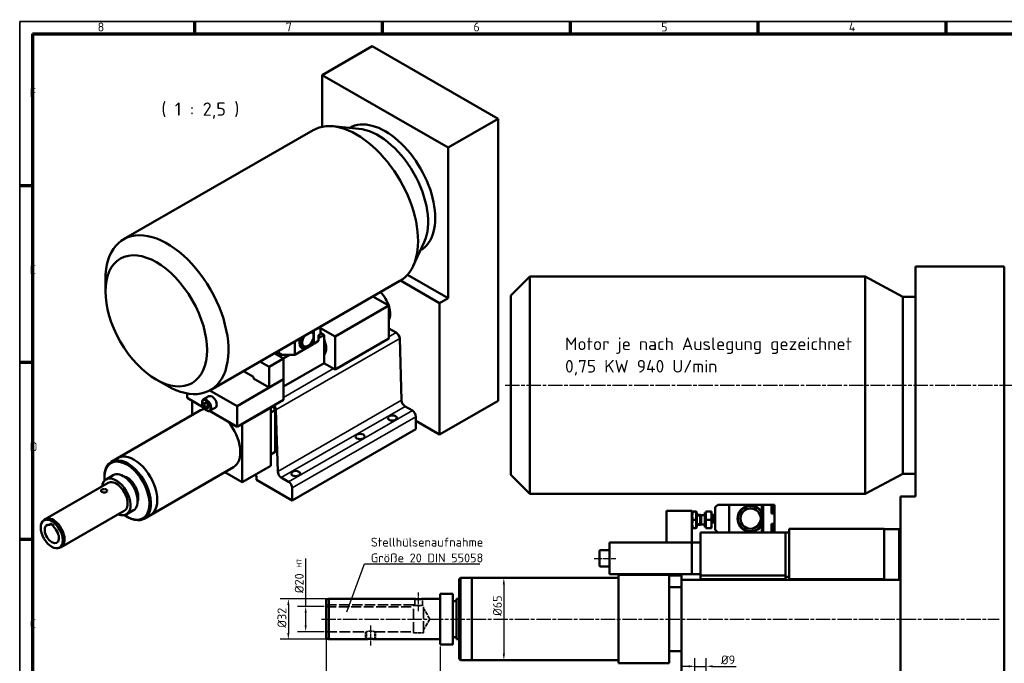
# Model space of a CAD drawing. Header units: millimetres. Extents: x 10 to 1178, y 10 to 831.
# Tile 2 of 3: x 10 to 789, y 322 to 831. Entities that reach past the tile are written whole.
import ezdxf

# ---------------------------------------------------------------- set-up
doc = ezdxf.new("R2010")
doc.units = ezdxf.units.MM
doc.header["$LTSCALE"] = 2
doc.linetypes.add('CHAIN', pattern=[0.3543, 0.2362, -0.0295, 0.0591, -0.0295])
doc.linetypes.add('DASHED', pattern=[0.2067, 0.1654, -0.0413])
doc.layers.get('0').update_dxf_attribs({"lineweight": 25})
for name, color, linetype, lineweight in [('Bemaßung (ISO)', 7, 'Continuous', 25), ('Mittellinie (ISO)', 7, 'Continuous', 25), ('Rahmen (ISO)', 7, 'Continuous', 70), ('Sichtbar (ISO)', 7, 'Continuous', 50), ('Sichtbar schmal (ISO)', 7, 'Continuous', 35), ('Skizziergeometrie (ISO)', 7, 'Continuous', 25), ('Symbol (ISO)', 7, 'Continuous', 25), ('Verdeckt (ISO)', 7, 'DASHED', 35)]:
    doc.layers.add(name, color=color, linetype=linetype, lineweight=lineweight)
doc.styles.add('Bezeichnungstext (DIN)', font='isocpeur.ttf')
doc.styles.add('Notiztext (DIN)', font='isocpeur.ttf')
doc.dimstyles.new('Standard (DIN)', dxfattribs={"dimscale": 2, "dimtxt": 3.5, "dimasz": 2.5, "dimexe": 3.175, "dimexo": 0.8, "dimgap": 0.8, "dimtad": 1, "dimdec": 3, "dimrnd": 1e-08, "dimtxsty": 'Notiztext (DIN)', "dimcen": 0.09, "dimdle": 10, "dimclrd": 256, "dimclre": 256, "dimclrt": 256, "dimazin": 2, "dimtfac": 0.571429, "dimtdec": 3, "dimtmove": 0, "dimatfit": 3, "dimfxl": 1, "dimtolj": 1, "dimlwd": -1, "dimlwe": -1, "dimarcsym": 0})
doc.dimstyles.new('Standard - Methode 2a (DIN)$7', dxfattribs={"dimscale": 2, "dimtxt": 3.5, "dimasz": 2.5, "dimexe": 3.175, "dimexo": 0.8, "dimgap": 0.8, "dimtad": 1, "dimtih": 1, "dimtoh": 1, "dimrnd": 1e-08, "dimtxsty": 'Notiztext (DIN)', "dimcen": 0.09, "dimdle": 10, "dimclrd": 256, "dimclre": 256, "dimclrt": 256, "dimazin": 2, "dimtfac": 1, "dimtmove": 0, "dimatfit": 3, "dimfxl": 1, "dimtolj": 1, "dimlwd": -1, "dimlwe": -1, "dimarcsym": 0})

# ---------------------------------------------------------------- blocks, each defined once
blk = doc.blocks.new('Ränder Hagen+Goebel Rahmen')
at = {"layer": 'Rahmen (ISO)', "linetype": 'Continuous', "lineweight": 35}
for q in [(5, 5), (589, 415)]:
    blk.add_line((5, 415), q, dxfattribs=at)
at = {"layer": 'Rahmen (ISO)'}
for p, q in [((74.25, 410), (74.25, 415)), ((148.5, 410), (148.5, 415)), ((222.75, 410), (222.75, 415)), ((297, 410), (297, 415)), ((371.25, 410), (371.25, 415)), ((10, 410), (584, 410)), ((10, 410), (10, 10)), ((10, 350), (5, 350)), ((10, 280), (5, 280)), ((10, 210), (5, 210))]:
    blk.add_line(p, q, dxfattribs=at)
at = {"layer": 'Symbol (ISO)', "char_height": 3.5, "style": 'Notiztext (DIN)'}
for s, insert, attachment_point in [('8', (37.125, 411), 8), ('7', (111.375, 411), 8), ('6', (185.625, 411), 8), ('5', (259.875, 411), 8), ('4', (334.125, 411), 8), ('F', (9, 385), 7), ('E', (9, 315), 7), ('D', (9, 245), 7), ('C', (9, 175), 7)]:
    blk.add_mtext(s, dxfattribs=dict(at, insert=insert, attachment_point=attachment_point))
blk = doc.blocks.new('*D14')
at = {"layer": 'Bemaßung (ISO)'}
for p, q in [((533.43, 381.73), (533.43, 255.56)), ((252.43, 342.87), (252.43, 255.56)), ((528.43, 261.91), (257.43, 261.91))]:
    blk.add_line(p, q, dxfattribs=at)
for points in [[(257.43, 262.74), (257.43, 261.07), (252.43, 261.91)], [(528.43, 262.74), (528.43, 261.07), (533.43, 261.91)]]:
    blk.add_solid(points, dxfattribs=at)
at = {"layer": 'Defpoints', "color": 0}
for p in [(533.43, 383.33), (252.43, 344.47), (252.43, 261.91)]:
    blk.add_point(p, dxfattribs=at)
at = {"layer": 'Bemaßung (ISO)', "insert": (423.98, 270.51), "char_height": 7, "attachment_point": 1, "style": 'Notiztext (DIN)'}
blk.add_mtext('\\A1;281', dxfattribs=at)
blk = doc.blocks.new('*D19')
at = {"layer": 'Bemaßung (ISO)'}
for p, q in [((706.43, 452.56), (706.43, 256.58)), ((788.43, 293.56), (788.43, 256.58)), ((711.43, 262.93), (783.43, 262.93))]:
    blk.add_line(p, q, dxfattribs=at)
for points in [[(711.43, 263.76), (711.43, 262.1), (706.43, 262.93)], [(783.43, 263.76), (783.43, 262.1), (788.43, 262.93)]]:
    blk.add_solid(points, dxfattribs=at)
at = {"layer": 'Defpoints', "color": 0}
for p in [(706.43, 454.16), (788.43, 295.16), (788.43, 262.93)]:
    blk.add_point(p, dxfattribs=at)
at = {"layer": 'Bemaßung (ISO)', "insert": (743.23, 271.53), "char_height": 7, "attachment_point": 1, "style": 'Notiztext (DIN)'}
blk.add_mtext('\\A1;82', dxfattribs=at)
blk = doc.blocks.new('*D20')
at = {"layer": 'Bemaßung (ISO)'}
for p, q in [((788.43, 634.56), (788.43, 195.56)), ((252.43, 343.75), (252.43, 195.56)), ((783.43, 201.91), (257.43, 201.91))]:
    blk.add_line(p, q, dxfattribs=at)
for points in [[(257.43, 202.74), (257.43, 201.07), (252.43, 201.91)], [(783.43, 202.74), (783.43, 201.07), (788.43, 201.91)]]:
    blk.add_solid(points, dxfattribs=at)
at = {"layer": 'Defpoints', "color": 0}
for p in [(788.43, 636.16), (252.43, 345.35), (252.43, 201.91)]:
    blk.add_point(p, dxfattribs=at)
at = {"layer": 'Bemaßung (ISO)', "insert": (548.48, 210.51), "char_height": 7, "attachment_point": 1, "style": 'Notiztext (DIN)'}
blk.add_mtext('\\A1;536', dxfattribs=at)
blk = doc.blocks.new('*D22')
at = {"layer": 'Bemaßung (ISO)'}
for p, q in [((538.93, 319.76), (533.93, 319.76)), ((543.93, 306.76), (543.93, 326.11)), ((543.93, 319.76), (552.93, 319.76)), ((552.93, 306.76), (552.93, 326.11)), ((557.93, 319.76), (576.63, 319.76))]:
    blk.add_line(p, q, dxfattribs=at)
for points in [[(538.93, 320.6), (538.93, 318.93), (543.93, 319.76)], [(557.93, 320.6), (557.93, 318.93), (552.93, 319.76)]]:
    blk.add_solid(points, dxfattribs=at)
at = {"layer": 'Defpoints', "color": 0}
for p in [(552.93, 319.76), (543.93, 305.16), (552.93, 305.16)]:
    blk.add_point(p, dxfattribs=at)
at = {"layer": 'Bemaßung (ISO)', "insert": (564.53, 328.36), "char_height": 7, "attachment_point": 1, "style": 'Notiztext (DIN)'}
blk.add_mtext('\\A1;Ø9', dxfattribs=at)
blk = doc.blocks.new('*D23')
at = {"layer": 'Bemaßung (ISO)'}
blk.add_line((392.82, 384.66), (392.82, 329.66), dxfattribs=at)
for points in [[(391.99, 384.66), (393.66, 384.66), (392.82, 389.66)], [(391.99, 329.66), (393.66, 329.66), (392.82, 324.66)]]:
    blk.add_solid(points, dxfattribs=at)
at = {"layer": 'Defpoints', "color": 0}
for p in [(483.43, 389.66), (367.43, 324.66), (392.82, 324.66)]:
    blk.add_point(p, dxfattribs=at)
at = {"layer": 'Bemaßung (ISO)', "insert": (384.22, 359.67), "char_height": 7, "attachment_point": 1, "rotation": 90, "style": 'Notiztext (DIN)'}
blk.add_mtext('\\A1;Ø65', dxfattribs=at)
blk = doc.blocks.new('*D25')
at = {"layer": 'Bemaßung (ISO)'}
for p, q in [((252.43, 371.02), (252.43, 288.36)), ((342.43, 335.56), (342.43, 288.36)), ((257.43, 294.71), (337.43, 294.71))]:
    blk.add_line(p, q, dxfattribs=at)
for points in [[(257.43, 295.54), (257.43, 293.87), (252.43, 294.71)], [(337.43, 295.54), (337.43, 293.87), (342.43, 294.71)]]:
    blk.add_solid(points, dxfattribs=at)
at = {"layer": 'Defpoints', "color": 0}
for p in [(252.43, 372.62), (342.43, 337.16), (342.43, 294.71)]:
    blk.add_point(p, dxfattribs=at)
at = {"layer": 'Bemaßung (ISO)', "insert": (293.23, 303.31), "char_height": 7, "attachment_point": 1, "style": 'Notiztext (DIN)'}
blk.add_mtext('\\A1;90', dxfattribs=at)
blk = doc.blocks.new('*D26')
at = {"layer": 'Bemaßung (ISO)'}
for p, q in [((252.83, 373.16), (216.08, 373.16)), ((222.43, 368.16), (222.43, 346.16)), ((252.83, 341.16), (216.08, 341.16))]:
    blk.add_line(p, q, dxfattribs=at)
for points in [[(221.59, 368.16), (223.26, 368.16), (222.43, 373.16)], [(221.59, 346.16), (223.26, 346.16), (222.43, 341.16)]]:
    blk.add_solid(points, dxfattribs=at)
at = {"layer": 'Defpoints', "color": 0}
for p in [(254.43, 373.16), (222.43, 341.16), (254.43, 341.16)]:
    blk.add_point(p, dxfattribs=at)
at = {"layer": 'Bemaßung (ISO)', "insert": (213.83, 350.31), "char_height": 7, "attachment_point": 1, "rotation": 90, "style": 'Notiztext (DIN)'}
blk.add_mtext('\\A1;Ø32', dxfattribs=at)
blk = doc.blocks.new('*D27')
at = {"layer": 'Bemaßung (ISO)'}
for p, q in [((236.13, 367.16), (236.13, 405.17)), ((250.83, 367.16), (229.78, 367.16)), ((236.13, 352.16), (236.13, 362.16)), ((250.83, 347.16), (229.78, 347.16))]:
    blk.add_line(p, q, dxfattribs=at)
for points in [[(235.3, 362.16), (236.96, 362.16), (236.13, 367.16)], [(235.3, 352.16), (236.96, 352.16), (236.13, 347.16)]]:
    blk.add_solid(points, dxfattribs=at)
at = {"layer": 'Defpoints', "color": 0}
for p in [(236.13, 367.16), (252.43, 367.16), (252.43, 347.16)]:
    blk.add_point(p, dxfattribs=at)
at = {"layer": 'Bemaßung (ISO)', "insert": (227.53, 377.67), "char_height": 7, "attachment_point": 1, "rotation": 90, "style": 'Notiztext (DIN)'}
blk.add_mtext('\\A1;Ø20 \\fISOCPEUR|b0|i0;\\H4.0000;H7', dxfattribs=at)

msp = doc.modelspace()

# ---------------------------------------------------------------- linework, layer by layer
at = {"layer": 'Mittellinie (ISO)', "linetype": 'CHAIN', "ltscale": 23.990969}
for p, q in [((393.8147, 542.1564), (802.9499, 542.1564)), ((248.5215, 357.1564), (784.4375, 357.1564))]:
    msp.add_line(p, q, dxfattribs=at)
at = {"layer": 'Mittellinie (ISO)', "linetype": 'CHAIN', "ltscale": 9.556284}
msp.add_line((464.2272, 405.1564), (481.4272, 405.1564), dxfattribs=at)
at = {"layer": 'Mittellinie (ISO)', "linetype": 'CHAIN', "ltscale": 8.250615}
msp.add_line((325.4272, 363.3064), (325.4272, 378.1564), dxfattribs=at)
at = {"layer": 'Mittellinie (ISO)', "linetype": 'CHAIN', "ltscale": 8.88956}
msp.add_line((287.4272, 352.1564), (287.4272, 336.1564), dxfattribs=at)
at = {"layer": 'Sichtbar (ISO)'}
for p, q in [((288.8082, 810.256), (249.2102, 787.4531)), ((288.8082, 810.256), (388.3688, 752.9229)), ((249.2102, 746.584), (249.2102, 787.4531)), ((249.2102, 787.4531), (348.7708, 730.1199)), ((388.3688, 752.9229), (348.7708, 730.1199)), ((388.3688, 752.9229), (388.3688, 529.896)), ((92.1231, 657.5721), (242.0297, 743.8976)), ((278.0599, 745.0847), (257.5982, 746.9772)), ((270.892, 745.7477), (271.0447, 745.8356)), ((348.7708, 730.1199), (348.7708, 611.085)), ((329.808, 655.2226), (321.1745, 636.5752)), ((326.7837, 648.6903), (326.9363, 648.7783)), ((718.4272, 636.1564), (718.4272, 454.1564)), ((788.4272, 636.1564), (718.4272, 636.1564)), ((788.4272, 636.1564), (788.4272, 295.1564)), ((77.8075, 616.1935), (77.8075, 625.9662)), ((160.7899, 538.3302), (310.6965, 624.6557)), ((341.9826, 607.176), (311.1563, 624.9277)), ((348.7708, 611.085), (316.6705, 629.5704)), ((398.4272, 613.1564), (413.4272, 628.1564)), ((413.4272, 456.1564), (413.4272, 628.1564)), ((413.4272, 628.1564), (678.4272, 628.1564)), ((678.4272, 456.1564), (678.4272, 628.1564)), ((708.4272, 612.1564), (678.4272, 628.1564)), ((289.3277, 612.3503), (301.819, 605.157)), ((348.7708, 611.085), (341.9826, 607.176)), ((398.4272, 471.1564), (398.4272, 613.1564)), ((708.4272, 472.1564), (708.4272, 612.1564)), ((708.4272, 612.1564), (718.4272, 612.1564)), ((301.819, 605.157), (259.3925, 580.7253)), ((301.819, 605.157), (301.819, 578.9955)), ((341.9826, 607.176), (341.9826, 503.184)), ((240.6034, 584.2918), (241.0903, 584.0113)), ((242.422, 579.1048), (242.422, 584.3408)), ((242.6483, 575.115), (242.6483, 585.4693)), ((242.7048, 575.017), (242.7048, 585.5019)), ((246.3818, 587.0104), (247.796, 587.8248)), ((246.3818, 587.0104), (246.3818, 587.6193)), ((247.796, 587.8248), (247.2673, 588.1292)), ((247.796, 582.4617), (247.796, 587.8248)), ((247.796, 587.4033), (259.3925, 580.7253)), ((307.6303, 583.7916), (301.819, 587.1382)), ((227.4313, 566.2216), (227.4313, 576.7065)), ((242.1391, 574.6912), (242.1391, 578.3046)), ((242.7048, 575.017), (246.3818, 577.1344)), ((246.3818, 581.6473), (247.796, 582.4617)), ((246.3818, 577.1344), (246.3818, 581.6473)), ((246.4852, 580.2771), (246.6624, 580.3989)), ((246.6624, 579.8757), (246.4852, 579.7539)), ((246.4855, 580.2749), (246.6349, 580.1889)), ((250.6244, 581.8579), (246.607, 579.5444)), ((247.796, 583.4867), (250.6244, 581.8579)), ((250.6244, 581.8579), (250.6244, 570.4122)), ((259.3925, 580.7253), (259.3925, 554.5638)), ((301.819, 578.9955), (259.3925, 554.5638)), ((311.906, 530.2004), (310.457, 579.0078)), ((217.249, 566.2216), (213.2365, 568.5322)), ((213.2409, 568.5347), (214.9862, 567.5296)), ((214.9862, 567.5296), (214.9862, 569.5398)), ((242.1391, 574.6912), (227.4313, 566.2216)), ((234.137, 573.2448), (234.7027, 572.9191)), ((237.3524, 572.3611), (237.0706, 572.1976)), ((242.1391, 574.8218), (242.6483, 575.115)), ((242.5915, 575.0823), (242.7048, 575.017)), ((250.6244, 570.4122), (250.6244, 559.6206)), ((199.9801, 560.8984), (207.3495, 556.6547)), ((218.6632, 563.1698), (207.3495, 556.6547)), ((211.2938, 567.4135), (218.6632, 563.1698)), ((214.9862, 567.5296), (217.249, 566.2216)), ((227.4313, 566.2216), (217.249, 566.2216)), ((223.4715, 566.2216), (218.4176, 563.3112)), ((218.6632, 563.1698), (218.6632, 546.8188)), ((194.9044, 548.7784), (186.9189, 553.377)), ((207.3495, 556.6547), (207.3495, 540.3037)), ((250.6244, 559.6206), (218.6632, 541.2153)), ((259.3925, 554.5638), (250.6178, 559.6168)), ((117.8159, 546.718), (126.2683, 541.8127)), ((181.8936, 525.6447), (218.6632, 546.8188)), ((194.9044, 547.4704), (194.9044, 548.7784)), ((207.3495, 540.3037), (194.9044, 547.4704)), ((218.6632, 546.8188), (207.3495, 540.3037)), ((218.6632, 530.4679), (218.6632, 546.8188)), ((181.8936, 525.6447), (160.3211, 538.0675)), ((142.2957, 535.6474), (142.2957, 532.0967)), ((142.2957, 532.0967), (155.3829, 524.5603)), ((146.2555, 518.3586), (146.2555, 529.8164)), ((155.4268, 531.0315), (159.4997, 533.3769)), ((181.8936, 509.2937), (218.6632, 530.4679)), ((388.3688, 529.896), (341.9826, 503.184)), ((153.0796, 522.2883), (87.4601, 484.5006)), ((155.6301, 527.0539), (156.3544, 528.742)), ((155.6301, 527.0539), (157.6476, 528.2156)), ((156.8449, 524.5765), (155.6301, 527.0539)), ((156.3544, 528.742), (158.2935, 527.9527)), ((159.1076, 525.8795), (156.8449, 524.5765)), ((158.7839, 523.7873), (156.8449, 524.5765)), ((158.2935, 527.9527), (159.5082, 525.4754)), ((159.5082, 525.4754), (158.7839, 523.7873)), ((160.146, 521.8174), (181.8936, 509.2937)), ((160.6167, 522.019), (164.6896, 524.3644)), ((181.8936, 509.2937), (181.8936, 525.6447)), ((208.4809, 524.2773), (185.8534, 511.247)), ((208.1969, 524.4408), (208.4809, 524.2773)), ((208.4809, 524.2773), (208.4809, 478.4946)), ((211.875, 522.4796), (208.4809, 520.5251)), ((211.875, 522.4796), (211.875, 489.4135)), ((212.5934, 522.6519), (214.0424, 473.8445)), ((320.4866, 522.1031), (314.7327, 525.4165)), ((323.315, 507.3936), (323.315, 517.2041)), ((341.9826, 503.184), (323.315, 513.9339)), ((185.5695, 511.4105), (185.8534, 511.247)), ((185.8534, 511.247), (185.8534, 465.4644)), ((323.315, 507.3936), (225.4514, 451.0377)), ((87.4601, 484.5006), (82.3689, 481.5688)), ((211.875, 489.4135), (208.4809, 487.4589)), ((210.3078, 488.3143), (208.4809, 487.2623)), ((179.0293, 477.226), (113.4098, 439.4382)), ((208.4809, 478.4946), (185.8534, 465.4644)), ((76.959, 468.9732), (76.959, 469.6247)), ((78.3083, 467.6908), (83.9651, 470.9484)), ((185.8534, 465.4644), (172.2292, 473.3101)), ((197.1672, 470.5957), (195.9656, 471.2876)), ((197.1672, 467.3255), (197.1672, 470.5957)), ((225.4514, 451.0377), (197.1672, 467.3255)), ((216.8691, 469.0607), (222.623, 465.7472)), ((398.4272, 471.1564), (413.4272, 456.1564)), ((708.4272, 472.1564), (678.4272, 456.1564)), ((708.4272, 472.1564), (718.4272, 472.1564)), ((30.1249, 436.2512), (79.9052, 464.9178)), ((225.4514, 460.8482), (225.4514, 451.0377)), ((413.4272, 456.1564), (678.4272, 456.1564)), ((718.4272, 454.1564), (706.4272, 454.1564)), ((706.4272, 454.1564), (706.4272, 295.1564)), ((561.9272, 447.6564), (559.9272, 445.6564)), ((559.9272, 427.6564), (559.9272, 445.6564)), ((570.9272, 447.6564), (561.9272, 447.6564)), ((596.9272, 447.6564), (570.9272, 447.6564)), ((570.9272, 425.6564), (570.9272, 447.6564)), ((596.9272, 441.7674), (596.9272, 447.6564)), ((596.9272, 447.5564), (597.9272, 447.5564)), ((597.9272, 425.6564), (597.9272, 447.6564)), ((597.9272, 447.6564), (604.4272, 447.6564)), ((604.4272, 447.6564), (606.9272, 447.6564)), ((604.4272, 440.7564), (604.4272, 447.6564)), ((605.7708, 446.8389), (604.4272, 446.9564)), ((605.4272, 444.5564), (605.4272, 443.7564)), ((605.4272, 444.5564), (605.7708, 444.5564)), ((605.7708, 444.5564), (606.2272, 444.5564)), ((606.2272, 444.5564), (606.2272, 446.3408)), ((606.9272, 443.7564), (606.9272, 447.6564)), ((42.9001, 414.0666), (92.6804, 442.7332)), ((94.2773, 439.9602), (99.9342, 443.2177)), ((94.7092, 438.1495), (95.2727, 437.8225)), ((113.4098, 439.4382), (108.3186, 436.5064)), ((521.4272, 442.6564), (521.4272, 417.6564)), ((541.4272, 442.6564), (521.4272, 442.6564)), ((541.4272, 442.6564), (541.4272, 417.6564)), ((541.4272, 441.4564), (541.8314, 442.1564)), ((541.8314, 442.1564), (542.4119, 442.1564)), ((544.4425, 442.1564), (542.4119, 442.1564)), ((544.4425, 442.1564), (545.0231, 442.1564)), ((545.4272, 441.4564), (545.0231, 442.1564)), ((545.4272, 429.8564), (545.4272, 441.4564)), ((548.0771, 439.6564), (545.4272, 439.6564)), ((548.0771, 439.6564), (548.0771, 431.6564)), ((548.8441, 439.3181), (548.0771, 439.6564)), ((548.0771, 439.6564), (548.0771, 431.6564)), ((548.8441, 439.3181), (548.8441, 431.9947)), ((551.8271, 439.3181), (548.8441, 439.3181)), ((551.8271, 441.3564), (551.8271, 429.9564)), ((552.4272, 441.3564), (551.8271, 441.3564)), ((552.4272, 442.1564), (556.5467, 442.1564)), ((552.4272, 435.6564), (552.4272, 442.1564)), ((556.5467, 442.1564), (557.1272, 442.1564)), ((557.1272, 438.9064), (557.1272, 442.1564)), ((559.9272, 439.6414), (557.1272, 439.6414)), ((557.1272, 432.4064), (557.1272, 438.9064)), ((596.9272, 440.6592), (596.9272, 441.7674)), ((596.9272, 432.6536), (596.9272, 440.6592)), ((605.7708, 441.474), (604.4272, 441.3564)), ((604.4272, 440.7564), (606.9272, 440.7564)), ((605.7708, 443.7564), (605.4272, 443.7564)), ((606.2272, 443.7564), (605.7708, 443.7564)), ((606.2272, 441.9721), (606.2272, 443.7564)), ((606.9272, 440.7564), (606.9272, 443.7564)), ((606.9272, 432.5564), (606.9272, 440.7564)), ((28.1432, 434.3557), (29.0237, 435.3485)), ((33.9669, 432.7124), (36.7953, 431.0836)), ((33.9669, 431.6545), (33.9669, 432.7124)), ((34.8855, 432.1834), (33.9669, 431.6545)), ((36.7953, 431.0836), (36.7953, 430.0257)), ((541.4272, 429.8564), (541.8314, 429.1564)), ((542.4119, 429.1564), (541.8314, 429.1564)), ((544.4425, 435.6564), (542.4119, 435.6564)), ((544.4425, 429.1564), (542.4119, 429.1564)), ((545.0231, 429.1564), (544.4425, 429.1564)), ((545.4272, 429.8564), (545.0231, 429.1564)), ((548.0771, 431.6564), (545.4272, 431.6564)), ((548.8441, 431.9947), (548.0771, 431.6564)), ((551.8271, 431.9947), (548.8441, 431.9947)), ((552.4272, 429.9564), (551.8271, 429.9564)), ((552.4272, 435.6564), (556.5467, 435.6564)), ((552.4272, 429.1564), (552.4272, 435.6564)), ((552.4272, 429.1564), (556.5467, 429.1564)), ((557.1272, 429.1564), (556.5467, 429.1564)), ((559.9272, 433.6714), (557.1272, 433.6714)), ((557.1272, 429.1564), (557.1272, 432.4064)), ((596.9272, 431.5454), (596.9272, 432.6536)), ((596.9272, 425.6564), (596.9272, 431.5454)), ((604.4272, 432.5564), (606.9272, 432.5564)), ((604.4272, 425.6564), (604.4272, 432.5564)), ((605.7708, 431.8389), (604.4272, 431.9564)), ((605.4272, 429.5564), (605.4272, 428.7564)), ((605.4272, 429.5564), (605.7708, 429.5564)), ((605.7708, 428.7564), (605.4272, 428.7564)), ((605.7708, 429.5564), (606.2272, 429.5564)), ((606.2272, 428.7564), (605.7708, 428.7564)), ((606.2272, 429.5564), (606.2272, 431.3408)), ((606.2272, 426.9721), (606.2272, 428.7564)), ((606.9272, 429.5564), (606.9272, 432.5564)), ((606.9272, 425.6564), (606.9272, 429.5564)), ((693.4272, 428.6564), (618.4272, 428.6564)), ((618.4272, 428.6564), (618.4272, 388.6564)), ((693.4272, 428.6564), (693.4272, 388.6564)), ((548.4272, 425.6564), (548.4272, 391.6564)), ((567.4272, 425.6564), (548.4272, 425.6564)), ((559.9272, 427.6564), (561.9272, 425.6564)), ((570.9272, 425.6564), (567.4272, 425.6564)), ((596.9272, 425.6564), (570.9272, 425.6564)), ((596.9272, 425.7564), (597.9272, 425.7564)), ((597.9272, 425.6564), (596.9272, 425.6564)), ((597.9272, 425.6564), (604.4272, 425.6564)), ((605.7708, 426.474), (604.4272, 426.3564)), ((615.4272, 425.6564), (604.4272, 425.6564)), ((615.4272, 425.6564), (615.4272, 408.1564)), ((618.4272, 425.6564), (615.4272, 425.6564)), ((693.4272, 428.1564), (705.4272, 428.1564)), ((705.4272, 428.1564), (705.4272, 388.1564)), ((40.266, 413.3041), (41.5667, 413.5674)), ((476.4272, 417.6564), (541.4272, 417.6564)), ((476.4272, 392.6564), (476.4272, 417.6564)), ((541.4272, 417.6564), (521.4272, 417.6564)), ((548.4272, 417.6564), (541.4272, 417.6564)), ((541.4272, 392.6564), (541.4272, 417.6564)), ((468.4272, 399.4564), (468.4272, 410.8564)), ((469.2272, 411.6564), (476.4272, 411.6564)), ((615.4272, 408.1564), (615.4272, 391.6564)), ((469.2272, 398.6564), (476.4272, 398.6564)), ((357.4272, 388.6564), (358.4272, 389.6564)), ((358.4272, 389.6564), (358.4272, 324.6564)), ((367.4272, 389.6564), (358.4272, 389.6564)), ((367.4272, 324.6564), (367.4272, 389.6564)), ((483.4272, 389.6564), (367.4272, 389.6564)), ((367.4272, 324.6564), (367.4272, 389.6564)), ((476.4272, 392.6564), (541.4272, 392.6564)), ((483.4272, 392.1564), (483.4272, 322.1564)), ((523.4272, 392.1564), (483.4272, 392.1564)), ((523.4272, 392.1564), (523.4272, 322.1564)), ((533.4272, 391.6564), (523.4272, 391.6564)), ((533.4272, 388.1564), (533.4272, 391.6564)), ((548.4272, 392.6564), (541.4272, 392.6564)), ((615.4272, 391.6564), (548.4272, 391.6564)), ((548.4272, 391.6564), (548.4272, 388.6564)), ((615.4272, 390.6564), (615.4272, 391.6564)), ((618.4272, 390.6564), (615.4272, 390.6564)), ((615.4272, 388.6564), (615.4272, 390.6564)), ((357.4272, 325.6564), (357.4272, 388.6564)), ((533.4272, 382.4349), (523.4272, 382.4349)), ((533.4272, 383.3309), (533.4272, 388.1564)), ((706.4272, 388.1564), (533.4272, 388.1564)), ((533.4272, 383.3309), (533.4272, 309.9819)), ((548.4272, 388.6564), (548.4272, 388.1564)), ((548.4272, 388.6564), (615.4272, 388.6564)), ((693.4272, 388.6564), (618.4272, 388.6564)), ((668.4272, 388.1564), (668.4272, 388.6564)), ((693.4272, 388.6564), (693.4272, 388.1564)), ((342.4272, 337.1564), (342.4272, 377.1564)), ((342.4272, 377.1564), (352.4272, 377.1564)), ((352.4272, 337.1564), (352.4272, 377.1564)), ((252.4272, 372.6205), (254.4272, 373.1564)), ((252.4272, 341.6923), (252.4272, 372.6205)), ((254.4272, 341.1564), (254.4272, 373.1564)), ((254.4272, 373.1564), (322.4272, 373.1564)), ((328.4272, 373.1564), (342.4272, 373.1564)), ((352.4272, 371.4064), (355.4272, 371.4064)), ((355.4272, 341.1564), (355.4272, 373.1564)), ((355.4272, 373.1564), (357.4272, 373.1564)), ((352.4272, 342.9064), (355.4272, 342.9064)), ((252.4272, 341.6923), (254.4272, 341.1564)), ((254.4272, 341.1564), (284.1037, 341.1564)), ((290.7507, 341.1564), (342.4272, 341.1564)), ((342.4272, 337.1564), (352.4272, 337.1564)), ((355.4272, 341.1564), (357.4272, 341.1564)), ((533.4272, 331.878), (523.4272, 331.878)), ((357.4272, 325.6564), (358.4272, 324.6564)), ((367.4272, 324.6564), (358.4272, 324.6564)), ((483.4272, 324.6564), (367.4272, 324.6564)), ((523.4272, 322.1564), (483.4272, 322.1564))]:
    msp.add_line(p, q, dxfattribs=at)
at = {"layer": 'Sichtbar (ISO)', "flags": 128}
for points in [[(242.422, 584.3408), (242.4121, 584.3746), (242.402, 584.4086), (242.3919, 584.4426), (242.3816, 584.4768), (242.3713, 584.5111), (242.3608, 584.5455), (242.3503, 584.58), (242.3396, 584.6146), (242.3288, 584.6493), (242.3179, 584.6842), (242.3069, 584.7191), (242.2958, 584.7542), (242.2846, 584.7894), (242.2733, 584.8248), (242.2619, 584.8602), (242.2503, 584.8958), (242.2387, 584.9314), (242.2269, 584.9673), (242.2151, 585.0032), (242.2031, 585.0392), (242.191, 585.0754), (242.1788, 585.1117), (242.1665, 585.1482), (242.1541, 585.1848)], [(246.7536, 580.0032), (246.7077, 579.7928), (246.6321, 579.5939), (246.5238, 579.4114), (246.3818, 579.2525)], [(246.3835, 581.6483), (246.5159, 581.3842), (246.6232, 581.1125), (246.7033, 580.8375), (246.7539, 580.5633)], [(246.6349, 580.1889), (246.6514, 580.1788), (246.6674, 580.1678), (246.6825, 580.156), (246.6964, 580.1436), (246.7087, 580.131), (246.7195, 580.1183), (246.7285, 580.1056), (246.7366, 580.0922), (246.7434, 580.0782), (246.7487, 580.0638), (246.7523, 580.0493), (246.7544, 580.0351), (246.755, 580.0213), (246.7541, 580.0074), (246.7516, 579.993), (246.7475, 579.9785), (246.7418, 579.9642), (246.7346, 579.9503), (246.7263, 579.9372), (246.7167, 579.9246), (246.7054, 579.9119), (246.6924, 579.8993), (246.678, 579.8871), (246.6624, 579.8757)], [(246.6624, 580.3989), (246.6705, 580.4047), (246.6784, 580.4107), (246.686, 580.4169), (246.6932, 580.4232), (246.7, 580.4297), (246.7065, 580.4362), (246.7124, 580.4428), (246.718, 580.4493), (246.723, 580.4558), (246.7276, 580.4623), (246.7319, 580.469), (246.736, 580.4759), (246.7397, 580.483), (246.7431, 580.4903), (246.7461, 580.4977), (246.7486, 580.5051), (246.7507, 580.5126), (246.7524, 580.52), (246.7537, 580.5274), (246.7545, 580.5347), (246.7549, 580.5419), (246.755, 580.5489), (246.7546, 580.556), (246.7539, 580.5633)], [(160.6167, 522.019), (160.2842, 521.8637), (159.9296, 521.7648), (159.5614, 521.7224), (159.1868, 521.7341), (158.8098, 521.796), (158.4342, 521.9043), (158.0621, 522.0555), (157.6952, 522.2467), (157.3353, 522.4752), (156.9843, 522.7383), (156.6441, 523.0334), (156.317, 523.3579), (156.0051, 523.7089), (155.7107, 524.0835), (155.4358, 524.4784), (155.1827, 524.8904), (154.9534, 525.3161), (154.7498, 525.752), (154.5737, 526.1947), (154.4267, 526.6406), (154.3102, 527.0864), (154.2256, 527.5287), (154.1743, 527.9644), (154.1573, 528.3903), (154.1761, 528.8036), (154.2321, 529.2014), (154.3271, 529.5808), (154.4627, 529.9379), (154.6406, 530.2677), (154.8619, 530.5648), (155.1255, 530.8219), (155.4268, 531.0315)], [(158.1673, 528.0041), (158.2257, 527.9223), (158.2816, 527.8413), (158.3351, 527.7609), (158.3864, 527.6809), (158.4356, 527.6011), (158.4829, 527.5213), (158.5284, 527.4414), (158.5721, 527.3612), (158.6143, 527.2805), (158.6549, 527.1991), (158.6942, 527.117), (158.7321, 527.0338), (158.7688, 526.9494), (158.8042, 526.8636), (158.8386, 526.7762), (158.8719, 526.6871), (158.9043, 526.5959), (158.9357, 526.5025), (158.9662, 526.4066), (158.996, 526.3079), (159.0249, 526.2062), (159.0531, 526.1011), (159.0807, 525.9923), (159.1076, 525.8795)], [(159.1076, 525.8795), (159.1174, 525.8777), (159.1272, 525.8759), (159.1369, 525.8741), (159.1466, 525.8723), (159.1562, 525.8704), (159.1658, 525.8686), (159.1753, 525.8668), (159.1848, 525.8649), (159.1943, 525.8631), (159.2037, 525.8613), (159.2131, 525.8594), (159.2225, 525.8576), (159.2318, 525.8557), (159.2411, 525.8539), (159.2503, 525.852), (159.2595, 525.8502), (159.2686, 525.8483), (159.2778, 525.8465), (159.2869, 525.8446), (159.2959, 525.8428), (159.3049, 525.8409), (159.3139, 525.839), (159.3228, 525.8371), (159.3317, 525.8353)], [(74.9791, 457.775), (74.7763, 457.9051), (74.6003, 458.0469), (74.4584, 458.1969), (74.3568, 458.3515), (74.2962, 458.5072), (74.2762, 458.6599), (74.2962, 458.8125), (74.3568, 458.968), (74.4584, 459.1224), (74.6003, 459.2722), (74.7763, 459.4139), (74.9791, 459.5439), (75.2105, 459.6639), (75.4726, 459.7745), (75.7587, 459.8712), (76.0611, 459.9494), (76.3703, 460.0069), (76.6761, 460.0419), (76.982, 460.0538), (77.2912, 460.0413), (77.5936, 460.0023), (77.8796, 459.9353), (78.1418, 459.8431), (78.3732, 459.7295)], [(78.3732, 459.7295), (78.576, 459.5931), (78.752, 459.433), (78.8939, 459.2535), (78.9955, 459.0598), (79.0561, 458.8594), (79.0762, 458.6598), (79.0561, 458.4602), (78.9955, 458.2596), (78.8939, 458.0657), (78.752, 457.8861), (78.576, 457.7258), (78.3732, 457.5894), (78.1418, 457.4758), (77.8797, 457.3837), (77.5936, 457.317), (77.2912, 457.2782), (76.982, 457.2659), (76.6762, 457.2778), (76.3704, 457.3128), (76.0612, 457.3701), (75.7587, 457.4481), (75.4727, 457.5445), (75.2105, 457.6551), (74.9791, 457.775)], [(542.4119, 442.1564), (542.3133, 441.8492), (542.2252, 441.5522), (542.1473, 441.2641), (542.0788, 440.9838), (542.0193, 440.7102), (541.9686, 440.4423), (541.9261, 440.1792), (541.8917, 439.9201), (541.8652, 439.664), (541.8464, 439.4102), (541.8351, 439.1579), (541.8314, 438.9064), (541.8351, 438.6549), (541.8464, 438.4026), (541.8652, 438.1489), (541.8917, 437.8928), (541.9261, 437.6336), (541.9686, 437.3705), (542.0193, 437.1026), (542.0788, 436.829), (542.1473, 436.5487), (542.2252, 436.2606), (542.3133, 435.9636), (542.4119, 435.6564)], [(544.4425, 435.6564), (544.5412, 435.9636), (544.6292, 436.2606), (544.7072, 436.5487), (544.7757, 436.829), (544.8351, 437.1026), (544.8859, 437.3705), (544.9284, 437.6336), (544.9627, 437.8928), (544.9893, 438.1489), (545.0081, 438.4026), (545.0194, 438.6549), (545.0231, 438.9064), (545.0194, 439.1579), (545.0081, 439.4102), (544.9893, 439.664), (544.9627, 439.9201), (544.9284, 440.1792), (544.8859, 440.4423), (544.8351, 440.7102), (544.7757, 440.9838), (544.7072, 441.2641), (544.6292, 441.5522), (544.5412, 441.8492), (544.4425, 442.1564)], [(557.1272, 438.9064), (557.1262, 439.0367), (557.1232, 439.1667), (557.1182, 439.2964), (557.1113, 439.4261), (557.1024, 439.5558), (557.0915, 439.6856), (557.0786, 439.8155), (557.0638, 439.9458), (557.047, 440.0765), (557.0283, 440.2077), (557.0075, 440.3395), (556.9848, 440.472), (556.9601, 440.6053), (556.9333, 440.7396), (556.9044, 440.8748), (556.8735, 441.0112), (556.8405, 441.1488), (556.8053, 441.2877), (556.7679, 441.4282), (556.7283, 441.5702), (556.6864, 441.7139), (556.6422, 441.8594), (556.5957, 442.0069), (556.5467, 442.1564)], [(556.5467, 435.6564), (556.5957, 435.806), (556.6422, 435.9535), (556.6864, 436.099), (556.7283, 436.2427), (556.7679, 436.3847), (556.8053, 436.5251), (556.8405, 436.6641), (556.8735, 436.8017), (556.9044, 436.938), (556.9333, 437.0733), (556.9601, 437.2075), (556.9848, 437.3408), (557.0075, 437.4734), (557.0283, 437.6052), (557.047, 437.7363), (557.0638, 437.867), (557.0786, 437.9973), (557.0915, 438.1273), (557.1024, 438.2571), (557.1113, 438.3867), (557.1182, 438.5164), (557.1232, 438.6462), (557.1262, 438.7761), (557.1272, 438.9064)], [(557.1272, 439.6414), (557.1275, 439.6414), (557.128, 439.6413), (557.1287, 439.6412), (557.1296, 439.641), (557.1307, 439.6408), (557.1321, 439.6406), (557.1337, 439.6403), (557.1355, 439.64), (557.1375, 439.6397), (557.1397, 439.6393), (557.1422, 439.6389), (557.1449, 439.6385), (557.1478, 439.638), (557.1509, 439.6375), (557.1543, 439.637), (557.1578, 439.6364), (557.1616, 439.6358), (557.1657, 439.6352), (557.1699, 439.6346), (557.1744, 439.6339), (557.179, 439.6332), (557.1839, 439.6325), (557.1889, 439.6317), (557.1942, 439.6309)], [(542.4119, 435.6564), (542.3133, 435.3492), (542.2252, 435.0522), (542.1473, 434.7641), (542.0788, 434.4838), (542.0193, 434.2102), (541.9686, 433.9423), (541.9261, 433.6792), (541.8917, 433.4201), (541.8652, 433.164), (541.8464, 432.9102), (541.8351, 432.6579), (541.8314, 432.4064), (541.8351, 432.1549), (541.8464, 431.9026), (541.8652, 431.6489), (541.8917, 431.3928), (541.9261, 431.1336), (541.9686, 430.8705), (542.0193, 430.6026), (542.0788, 430.329), (542.1473, 430.0487), (542.2252, 429.7606), (542.3133, 429.4636), (542.4119, 429.1564)], [(544.4425, 429.1564), (544.5412, 429.4636), (544.6292, 429.7606), (544.7072, 430.0487), (544.7757, 430.329), (544.8351, 430.6026), (544.8859, 430.8705), (544.9284, 431.1336), (544.9627, 431.3928), (544.9893, 431.6489), (545.0081, 431.9026), (545.0194, 432.1549), (545.0231, 432.4064), (545.0194, 432.6579), (545.0081, 432.9102), (544.9893, 433.164), (544.9627, 433.4201), (544.9284, 433.6792), (544.8859, 433.9423), (544.8351, 434.2102), (544.7757, 434.4838), (544.7072, 434.7641), (544.6292, 435.0522), (544.5412, 435.3492), (544.4425, 435.6564)], [(557.1272, 432.4064), (557.1262, 432.5367), (557.1232, 432.6667), (557.1182, 432.7964), (557.1113, 432.9261), (557.1024, 433.0558), (557.0915, 433.1856), (557.0786, 433.3155), (557.0638, 433.4458), (557.047, 433.5765), (557.0283, 433.7077), (557.0075, 433.8395), (556.9848, 433.972), (556.9601, 434.1053), (556.9333, 434.2396), (556.9044, 434.3748), (556.8735, 434.5112), (556.8405, 434.6488), (556.8053, 434.7877), (556.7679, 434.9282), (556.7283, 435.0702), (556.6864, 435.2139), (556.6422, 435.3594), (556.5957, 435.5069), (556.5467, 435.6564)], [(556.5467, 429.1564), (556.5957, 429.306), (556.6422, 429.4535), (556.6864, 429.599), (556.7283, 429.7427), (556.7679, 429.8847), (556.8053, 430.0251), (556.8405, 430.1641), (556.8735, 430.3017), (556.9044, 430.438), (556.9333, 430.5733), (556.9601, 430.7075), (556.9848, 430.8408), (557.0075, 430.9734), (557.0283, 431.1052), (557.047, 431.2363), (557.0638, 431.367), (557.0786, 431.4973), (557.0915, 431.6273), (557.1024, 431.7571), (557.1113, 431.8867), (557.1182, 432.0164), (557.1232, 432.1462), (557.1262, 432.2761), (557.1272, 432.4064)], [(557.1942, 433.6819), (557.1889, 433.6811), (557.1839, 433.6804), (557.179, 433.6797), (557.1744, 433.679), (557.1699, 433.6783), (557.1657, 433.6776), (557.1616, 433.677), (557.1578, 433.6764), (557.1543, 433.6758), (557.1509, 433.6753), (557.1478, 433.6748), (557.1449, 433.6743), (557.1422, 433.6739), (557.1397, 433.6735), (557.1375, 433.6731), (557.1355, 433.6728), (557.1337, 433.6725), (557.1321, 433.6722), (557.1307, 433.672), (557.1296, 433.6718), (557.1287, 433.6717), (557.128, 433.6716), (557.1275, 433.6715), (557.1272, 433.6714)], [(328.4272, 373.1564), (328.4019, 373.1516), (328.3258, 373.1376), (328.1984, 373.1151), (328.0209, 373.0853), (327.8011, 373.051), (327.5485, 373.0152), (327.2605, 372.9793), (326.9336, 372.9448), (326.5765, 372.9146), (326.1983, 372.8918), (325.8109, 372.8776), (325.4272, 372.8727), (325.0435, 372.8776), (324.6562, 372.8918), (324.278, 372.9146), (323.9209, 372.9448), (323.594, 372.9793), (323.306, 373.0152), (323.0534, 373.051), (322.8336, 373.0853), (322.6561, 373.1151), (322.5287, 373.1376), (322.4525, 373.1516), (322.4272, 373.1564)], [(284.1037, 341.1564), (284.1318, 341.1623), (284.2162, 341.1795), (284.3574, 341.2072), (284.5541, 341.2438), (284.7975, 341.286), (285.0772, 341.33), (285.3962, 341.3741), (285.7582, 341.4166), (286.1537, 341.4537), (286.5728, 341.4818), (287.002, 341.4994), (287.4272, 341.5054), (287.8525, 341.4994), (288.2817, 341.4818), (288.7007, 341.4537), (289.0963, 341.4166), (289.4583, 341.3741), (289.7773, 341.33), (290.057, 341.286), (290.3004, 341.2438), (290.497, 341.2072), (290.6383, 341.1795), (290.7227, 341.1623), (290.7507, 341.1564)]]:
    msp.add_lwpolyline(points, dxfattribs=at)
at = {"layer": 'Sichtbar (ISO)'}
msp.add_circle((587.9272, 436.6564), 8, dxfattribs=at)
for centre, radius, start, end in [((587.9272, 436.6564), 10.35, 29.5918458, 330.4081542), ((587.9272, 436.6564), 9.85, 23.9774335, 336.0225665), ((605.7272, 446.3408), 0.5, 0, 85), ((605.7272, 441.9721), 0.5, 275, 0), ((605.7272, 431.3408), 0.5, 0, 85), ((605.7272, 426.9721), 0.5, 275, 0), ((469.2272, 410.8564), 0.8, 90, 180), ((469.2272, 399.4564), 0.8, 180, 270)]:
    msp.add_arc(centre, radius, start, end, dxfattribs=at)
for centre, major_axis, ratio, start_param, end_param in [((276.3631, 684.2767), (-34.3334, 59.6209), 0.57809312, 3.14159265, 6.28318531), ((298.9905, 697.3069), (-27.9458, 48.5287), 0.57809312, 3.14159265, 6.28318531), ((293.3337, 694.0494), (-27.9458, 48.5287), 0.57809312, 3.52906803, 5.89570993), ((126.4565, 597.9512), (-34.3334, 59.6209), 0.57809312, 2.35426078, 7.07051718), ((291.6366, 605.431), (7.9845, -13.8653), 0.57809312, 0.33630506, 2.03394551), ((237.8965, 578.4652), (3.1938, 5.5461), 0.57809312, 1.40039034, 6.44972388), ((237.3308, 578.791), (3.9324, 6.8287), 0.57809312, 5.9143386, 6.09185104), ((237.048, 578.9538), (-4.132, -7.1753), 0.57809312, 4.98823849, 7.07051718), ((237.3308, 578.791), (-3.9324, -6.8287), 0.57809312, 4.89985583, 8.21896093), ((237.3308, 578.791), (-3.1938, -5.5461), 0.57809312, 4.73278367, 6.28318531), ((244.9676, 580.8894), (-1.0829, 1.8805), 0.57809312, 3.78091995, 4.0769291), ((242.422, 577.0902), (6.9865, -12.1322), 0.57809312, 1.76506607, 1.78429275), ((242.422, 577.0902), (6.9865, -12.1322), 0.57809312, 0.19308684, 1.3815769), ((307.6303, 580.5215), (-1.9961, 3.4663), 0.57809312, 3.96383111, 5.49972085), ((162.0947, 528.8707), (-2.595, 4.5062), 0.57809312, 3.14159265, 6.28318531), ((314.7327, 528.6867), (-1.9961, 3.4663), 0.57809312, 0.82223846, 2.3581282), ((166.0545, 499.7572), (-12.9748, 22.5312), 0.57809312, 6.05984247, 6.28318531), ((194.3387, 516.045), (15.969, -27.7307), 0.57809312, 1.4714131, 1.58204531), ((209.7667, 524.1656), (1.9961, -3.4663), 0.57809312, 0.82223846, 1.82912939), ((320.4866, 518.8329), (-1.9961, 3.4663), 0.57809312, 3.92892453, 5.49972085), ((166.0545, 499.7572), (12.9748, -22.5312), 0.57809312, 0, 1.85848685), ((95.3438, 459.0376), (12.9748, -22.5312), 0.57809312, 5.49585344, 10.21210983), ((100.4349, 461.9694), (-12.9748, 22.5312), 0.57809312, 3.14159265, 6.28318531), ((100.4349, 461.9694), (-12.9748, 22.5312), 0.57809312, 3.14159265, 6.28318531), ((194.3387, 516.045), (15.969, -27.7307), 0.57809312, 0, 0.10325064), ((94.7781, 458.7118), (-12.5756, 21.8379), 0.57809312, 2.2467957, 7.17798226), ((86.2928, 453.8255), (-7.9845, 13.8653), 0.57809312, 2.49809154, 6.92668642), ((91.9497, 457.0831), (-7.9845, 13.8653), 0.57809312, 3.14159265, 6.28318531), ((94.7781, 458.7118), (6.3876, -11.0923), 0.57809312, 0.43023094, 2.71136172), ((216.8691, 472.3308), (1.9961, -3.4663), 0.57809312, 3.96383111, 5.49972085), ((86.2928, 453.8255), (-6.3876, 11.0923), 0.57809312, 3.14159264, 6.28318531), ((93.6467, 458.0603), (6.3876, -11.0923), 0.57809312, 1.19545434, 1.94613831), ((222.623, 462.477), (1.9961, -3.4663), 0.57809312, 0.78733187, 2.3581282), ((36.5125, 425.1589), (-6.3876, 11.0923), 0.57809312, 2.95059886, 6.4741791), ((557.0498, 436.6564), (0, 2.985), 0.57735027, 3.22544297, 6.19933499), ((35.3811, 424.5074), (3.9923, -6.9327), 0.57809312, 2.61080845, 8.38863325)]:
    msp.add_ellipse(centre, major_axis=major_axis, ratio=ratio, start_param=start_param, end_param=end_param, dxfattribs=at)
for centre, major_axis, ratio in [((117.9712, 593.0648), (-28.345, 49.2219), 0.57809312), ((304.6474, 516.2395), (-3.6, 0), 0.5758617), ((279.1915, 501.5804), (-3.6, 0), 0.5758617), ((228.2799, 472.2623), (-3.6, 0), 0.5758617), ((35.3811, 424.5074), (-6.1737, 10.7207), 0.57809312)]:
    msp.add_ellipse(centre, major_axis=major_axis, ratio=ratio, dxfattribs=at)
at = {"layer": 'Sichtbar schmal (ISO)'}
for p, q in [((212.5934, 522.6519), (310.457, 579.0078)), ((307.6303, 583.7916), (301.819, 580.4451)), ((258.1339, 555.2886), (218.6632, 532.5589)), ((311.906, 530.2004), (214.0424, 473.8445)), ((216.8691, 469.0607), (314.7327, 525.4165)), ((320.4866, 522.1031), (222.623, 465.7472)), ((225.4514, 460.8482), (323.315, 517.2041)), ((548.0771, 438.9124), (545.4272, 438.9124)), ((545.4272, 432.4004), (548.0771, 432.4004))]:
    msp.add_line(p, q, dxfattribs=at)
for centre, major_axis, start_param, end_param in [((245.1619, 581.0014), (1.0709, -1.8597), 0.93700739, 1.42430525), ((245.1619, 581.0014), (1.0709, -1.8597), 0.15035849, 0.63765635), ((158.0217, 526.5252), (2.595, -4.5062), 0, 3.14159265)]:
    msp.add_ellipse(centre, major_axis=major_axis, ratio=0.57809312, start_param=start_param, end_param=end_param, dxfattribs=at)
msp.add_ellipse((157.5692, 526.2646), major_axis=(-2.2756, 3.9516), ratio=0.57809312, dxfattribs=at)
at = {"layer": 'Skizziergeometrie (ISO)'}
msp.add_line((252.4272, 367.1564), (253.1052, 367.1564), dxfattribs=at)
at = {"layer": 'Verdeckt (ISO)', "ltscale": 24.65329}
msp.add_line((252.4272, 368.4564), (323.7689, 368.4564), dxfattribs=at)
at = {"layer": 'Verdeckt (ISO)', "ltscale": 23.84408}
msp.add_line((252.4272, 366.8389), (321.4272, 366.8389), dxfattribs=at)
at = {"layer": 'Verdeckt (ISO)', "ltscale": 2.230002}
msp.add_line((321.4272, 367.8686), (323.7689, 367.8686), dxfattribs=at)
at = {"layer": 'Verdeckt (ISO)', "ltscale": 25.830898}
msp.add_line((321.4272, 346.1564), (321.4272, 367.8686), dxfattribs=at)
at = {"layer": 'Verdeckt (ISO)', "ltscale": 4.475937}
msp.add_line((322.4272, 368.4564), (322.4272, 373.1564), dxfattribs=at)
at = {"layer": 'Verdeckt (ISO)', "ltscale": 0.559745}
msp.add_line((323.7689, 367.8686), (323.7689, 368.4564), dxfattribs=at)
at = {"layer": 'Verdeckt (ISO)', "ltscale": 4.761642}
msp.add_line((328.4272, 368.1564), (328.4272, 373.1564), dxfattribs=at)
at = {"layer": 'Verdeckt (ISO)', "ltscale": 0.952248}
msp.add_line((328.4272, 368.1564), (329.4272, 368.1564), dxfattribs=at)
at = {"layer": 'Verdeckt (ISO)', "ltscale": 27.864473}
msp.add_line((329.4272, 346.1564), (329.4272, 368.1564), dxfattribs=at)
at = {"layer": 'Verdeckt (ISO)', "ltscale": 9.245317}
for q in [(329.4272, 365.4778), (329.4272, 348.835)]:
    msp.add_line((334.4272, 357.1564), q, dxfattribs=at)
at = {"layer": 'Verdeckt (ISO)', "ltscale": 25.541445}
msp.add_line((252.4272, 347.1564), (284.1037, 347.1564), dxfattribs=at)
at = {"layer": 'Verdeckt (ISO)', "ltscale": 5.71399}
for p, q in [((283.4272, 347.1564), (283.4272, 341.1564)), ((284.1037, 341.1564), (284.1037, 347.1564)), ((290.7507, 341.1564), (290.7507, 347.1564)), ((291.4272, 341.1564), (291.4272, 347.1564))]:
    msp.add_line(p, q, dxfattribs=at)
at = {"layer": 'Verdeckt (ISO)', "ltscale": 24.735123}
msp.add_line((290.7507, 347.1564), (321.4272, 347.1564), dxfattribs=at)
at = {"layer": 'Verdeckt (ISO)', "ltscale": 7.618686}
msp.add_line((321.4272, 346.1564), (329.4272, 346.1564), dxfattribs=at)
at = {"layer": 'Verdeckt (ISO)', "ltscale": 1.678739, "flags": 128}
msp.add_lwpolyline([(323.7689, 367.8686), (323.8304, 367.8592), (323.893, 367.8501), (323.9567, 367.8411), (324.0215, 367.8324), (324.0872, 367.8239), (324.1538, 367.8158), (324.2212, 367.8079), (324.2894, 367.8004), (324.3583, 367.7933), (324.4279, 367.7866), (324.4981, 367.7803), (324.5688, 367.7744), (324.64, 367.769), (324.7114, 367.764), (324.7832, 367.7594), (324.8551, 367.7553), (324.9271, 367.7516), (324.9991, 367.7484), (325.0711, 367.7457), (325.1429, 367.7435), (325.2145, 367.7417), (325.2859, 367.7404), (325.3568, 367.7397), (325.4272, 367.7394)], dxfattribs=at)
at = {"layer": 'Verdeckt (ISO)', "ltscale": 4.507832, "flags": 128}
msp.add_lwpolyline([(325.4272, 367.7394), (325.6183, 367.7413), (325.8118, 367.7467), (326.0061, 367.7556), (326.1996, 367.7679), (326.3907, 367.7833), (326.5778, 367.8018), (326.7595, 367.823), (326.9346, 367.8463), (327.1021, 367.8713), (327.2609, 367.8972), (327.41, 367.9236), (327.5484, 367.9499), (327.678, 367.9761), (327.8006, 368.0023), (327.915, 368.028), (328.0202, 368.0525), (328.1148, 368.0754), (328.1977, 368.0961), (328.268, 368.114), (328.3254, 368.129), (328.37, 368.1408), (328.4018, 368.1494), (328.4209, 368.1547), (328.4272, 368.1564)], dxfattribs=at)
at = {"layer": 'Verdeckt (ISO)', "ltscale": 5.006143, "flags": 128}
for points in [[(287.4272, 347.7249), (287.215, 347.7223), (287.0003, 347.7148), (286.7847, 347.7025), (286.5702, 347.6856), (286.3585, 347.6643), (286.1512, 347.6389), (285.9501, 347.6098), (285.7564, 347.5779), (285.5711, 347.5438), (285.3955, 347.5084), (285.2306, 347.4724), (285.0776, 347.4366), (284.9343, 347.4009), (284.7986, 347.3653), (284.6719, 347.3306), (284.5555, 347.2973), (284.4506, 347.2663), (284.3587, 347.2382), (284.2807, 347.2139), (284.217, 347.1936), (284.1674, 347.1776), (284.132, 347.1659), (284.1108, 347.1588), (284.1037, 347.1564)], [(290.7507, 347.1564), (290.7437, 347.1588), (290.7225, 347.1659), (290.6871, 347.1776), (290.6375, 347.1936), (290.5738, 347.2139), (290.4958, 347.2382), (290.4038, 347.2663), (290.299, 347.2973), (290.1825, 347.3306), (290.0558, 347.3653), (289.9202, 347.4009), (289.7769, 347.4366), (289.6239, 347.4724), (289.459, 347.5084), (289.2834, 347.5438), (289.0981, 347.5779), (288.9044, 347.6098), (288.7032, 347.6389), (288.496, 347.6643), (288.2843, 347.6856), (288.0697, 347.7025), (287.8542, 347.7148), (287.6395, 347.7223), (287.4272, 347.7249)]]:
    msp.add_lwpolyline(points, dxfattribs=at)

# ---------------------------------------------------------------- block references
at = {"xscale": 2, "yscale": 2, "zscale": 2}
msp.add_blockref('Ränder Hagen+Goebel Rahmen', (0, 0), dxfattribs=at)

# ---------------------------------------------------------------- texts
at = {"layer": 'Symbol (ISO)', "insert": (108.6496, 752.8783), "char_height": 10.5, "attachment_point": 7, "style": 'Bezeichnungstext (DIN)'}
msp.add_mtext('  ( 1 : 2,5 )', dxfattribs=at)
at = {"layer": 'Symbol (ISO)', "line_spacing_factor": 1.068348, "style": 'Notiztext (DIN)'}
for s, insert, char_height, width, attachment_point in [('{\\fISOCPEUR|b0|i0;\\H10.0000;Motor je nach Auslegung gezeichnet\\P0,75 KW 940 U/min}', (441.2312, 579.9489), 10, 297.626473, 1), ('{Stellhülsenaufnahme \\PGröße 20 DIN 55058}', (287.6417, 402.026), 7, 91.649351, 7)]:
    msp.add_mtext(s, dxfattribs=dict(at, insert=insert, char_height=char_height, width=width, attachment_point=attachment_point))

# ---------------------------------------------------------------- dimensions: what is measured, and where the dimension line sits
at = {"layer": 'Bemaßung (ISO)'}
for base, p1, p2, picture, middle in [((252.4272, 201.9064), (788.4272, 636.1564), (252.4272, 345.3468), '*D20', (555.1261, 201.9064)), ((788.4272, 262.9317), (706.4272, 454.1564), (788.4272, 295.1564), '*D19', (747.4272, 262.9317)), ((252.4272, 261.9064), (533.4272, 383.3309), (252.4272, 344.4711), '*D14', (429.9272, 261.9064)), ((342.4272, 294.7072), (252.4272, 372.6205), (342.4272, 337.1564), '*D25', (297.4272, 294.7072))]:
    dim = msp.add_linear_dim(base=base, p1=p1, p2=p2, angle=180, dimstyle='Standard (DIN)', override={"dimdec": 3, "dimtp": 0, "dimtm": 0, "dimtdec": 3, "dimatfit": 2}, dxfattribs=at)
    dim.commit()
    dim.dimension.update_dxf_attribs({"geometry": picture, "text_midpoint": middle, "dimtype": 160})
for base, p1, p2, angle, text, override, picture, middle in [((236.1313, 367.1564), (252.4272, 347.1564), (252.4272, 367.1564), 90, 'Ø<> \\fISOCPEUR|b0|i0;\\H4.0000;H7', {"dimdec": 3, "dimtp": 0, "dimtm": 0, "dimtdec": 3, "dimatfit": 2}, '*D27', (236.1313, 390.6168)), ((392.8218, 324.6564), (483.4272, 389.6564), (367.4272, 324.6564), 90, 'Ø<>', {"dimdec": 3, "dimse1": 1, "dimse2": 1, "dimtp": 0, "dimtm": 0, "dimtdec": 3, "dimatfit": 2}, '*D23', (392.8218, 367.3711)), ((222.4272, 341.1564), (254.4272, 373.1564), (254.4272, 341.1564), 90, 'Ø<>', {"dimdec": 3, "dimtp": 0, "dimtm": 0, "dimtdec": 3, "dimatfit": 2}, '*D26', (222.4272, 358.007)), ((552.9272, 319.7628), (543.9272, 305.1564), (552.9272, 305.1564), 180, 'Ø<>', {"dimdec": 3, "dimtp": 0, "dimtm": 0, "dimtdec": 3, "dimatfit": 2}, '*D22', (569.7772, 319.7628))]:
    dim = msp.add_linear_dim(base=base, p1=p1, p2=p2, angle=angle, text=text, dimstyle='Standard (DIN)', override=override, dxfattribs=at)
    dim.commit()
    dim.dimension.update_dxf_attribs({"geometry": picture, "text_midpoint": middle, "dimtype": 160})

# ---------------------------------------------------------------- leaders
at = {"layer": 'Symbol (ISO)', "annotation_type": 0, "has_hookline": 1, "hookline_direction": 0, "text_width": 86.1}
msp.add_leader([(268.7176, 362.9831), (282.6417, 400.8593), (287.6417, 400.8593)], dimstyle='Standard - Methode 2a (DIN)$7', override={"dimgap": 0, "dimtad": 1}, dxfattribs=at)

doc.saveas('drawing.dxf')
